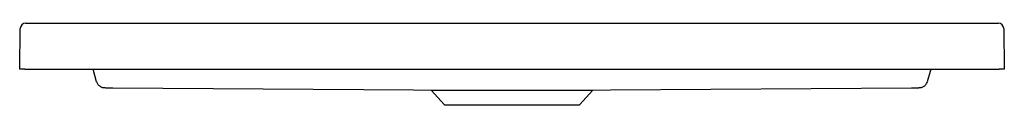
# Model space of a CAD drawing. Header units: millimetres. Extents: x 3854.212 to 3854.962, y 2423.175 to 2423.237.
import ezdxf

# ---------------------------------------------------------------- set-up
doc = ezdxf.new("R2010")
doc.units = ezdxf.units.MM
doc.layers.add('SANINDUSA', color=3, linetype='Continuous')

msp = doc.modelspace()

# ---------------------------------------------------------------- linework, layer by layer
at = {"layer": 'SANINDUSA'}
for p, q in [((3854.21683, 2423.2367), (3854.95796, 2423.2367)), ((3854.2124, 2423.2017), (3854.21283, 2423.23275)), ((3854.96196, 2423.23275), (3854.9624, 2423.2017)), ((3854.2164, 2423.2017), (3854.2124, 2423.2017)), ((3854.2164, 2423.2017), (3854.9584, 2423.2017)), ((3854.27103, 2423.1921), (3854.26846, 2423.2017)), ((3854.90633, 2423.2017), (3854.90376, 2423.1921)), ((3854.9624, 2423.2017), (3854.9584, 2423.2017)), ((3854.28347, 2423.18753), (3854.51236, 2423.18607)), ((3854.51236, 2423.18607), (3854.52594, 2423.1856)), ((3854.52594, 2423.1856), (3854.53598, 2423.17455)), ((3854.52594, 2423.1856), (3854.64886, 2423.1856)), ((3854.63881, 2423.17455), (3854.64886, 2423.1856)), ((3854.64886, 2423.1856), (3854.66244, 2423.18607)), ((3854.66244, 2423.18607), (3854.89166, 2423.18753)), ((3854.53598, 2423.17455), (3854.63881, 2423.17455))]:
    msp.add_line(p, q, dxfattribs=at)
for centre, radius, start, end in [((3854.21683, 2423.2327), 0.004, 90, 179.2), ((3854.95796, 2423.2327), 0.004, 0.8, 90), ((3854.27683, 2423.19365), 0.006, 195.00014, 215.58173), ((3854.89797, 2423.19365), 0.006, 318.55211, 344.9998)]:
    msp.add_arc(centre, radius, start, end, dxfattribs=at)
for points, knots in [([(3854.27197, 2423.19017), (3854.27213, 2423.18996), (3854.27248, 2423.18947), (3854.27317, 2423.18888), (3854.27392, 2423.18838), (3854.27465, 2423.18805), (3854.27529, 2423.18784), (3854.27582, 2423.18773), (3854.2762, 2423.18768), (3854.27653, 2423.18764), (3854.27696, 2423.18762), (3854.27757, 2423.18759), (3854.27855, 2423.18757), (3854.27971, 2423.18755), (3854.28105, 2423.18754), (3854.28232, 2423.18753), (3854.28314, 2423.18753), (3854.28347, 2423.18753)], [0, 0, 0, 0, 0.053474, 0.119243, 0.179232, 0.232896, 0.278878, 0.315648, 0.347848, 0.382128, 0.436291, 0.544923, 0.640225, 0.740727, 0.83829, 0.934856, 1, 1, 1, 1]), ([(3854.89166, 2423.18753), (3854.89189, 2423.18753), (3854.89262, 2423.18753), (3854.89381, 2423.18754), (3854.89514, 2423.18755), (3854.89629, 2423.18757), (3854.89725, 2423.18759), (3854.89787, 2423.18762), (3854.89832, 2423.18765), (3854.89877, 2423.1877), (3854.89934, 2423.1878), (3854.90002, 2423.188), (3854.90087, 2423.18837), (3854.90174, 2423.18893), (3854.90223, 2423.18945), (3854.90246, 2423.18969)], [0, 0, 0, 0, 0.0479066, 0.1543384, 0.2584654, 0.362561, 0.4673287, 0.5784575, 0.6448634, 0.6923875, 0.7343458, 0.7821077, 0.8479177, 0.9314539, 1, 1, 1, 1])]:
    msp.add_open_spline(points, degree=3, knots=knots, dxfattribs=at)

doc.saveas('drawing.dxf')
